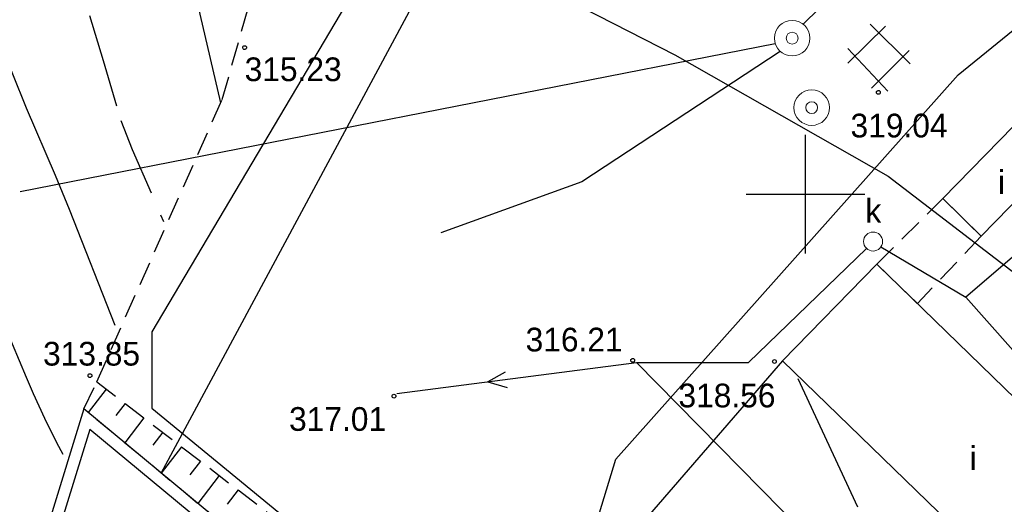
# Model space of a CAD drawing. Extents: x 4615668 to 9249187, y 5334101 to 10688993.
# Tile 36 of 120: x 4667501 to 4667543, y 5336906 to 5336927. Entities that reach past the tile are written whole.
import ezdxf
from ezdxf.enums import TextEntityAlignment as Align

# ---------------------------------------------------------------- set-up
doc = ezdxf.new("R2010")
doc.units = 0
doc.header["$MEASUREMENT"] = 0
for name, pattern in [('SKARPA1', [1.5, 1, -0.5]), ('UZYTEK', [1.5, 1, -0.5]), ('WARSTWICA', [3, 2, -1]), ('WIATA', [1.5, 1, -0.5])]:
    doc.linetypes.add(name, pattern=pattern)
for name, color, linetype in [('13', 7, 'Continuous'), ('14', 7, 'Continuous'), ('21', 7, 'Continuous'), ('23', 7, 'Continuous'), ('25', 7, 'Continuous'), ('26', 7, 'Continuous'), ('27', 7, 'Continuous'), ('28', 7, 'Continuous'), ('45', 7, 'Continuous'), ('50', 7, 'Continuous'), ('51', 7, 'Continuous'), ('52', 7, 'Continuous'), ('60', 7, 'Continuous'), ('9', 7, 'Continuous'), ('UKKPA_506', 7, 'Continuous'), ('UWWPA_907', 7, 'Continuous')]:
    doc.layers.add(name, color=color, linetype=linetype)
doc.styles.add('txt', font='TXT', dxfattribs={"height": 0.2})

# ---------------------------------------------------------------- blocks, each defined once
blk = doc.blocks.new('*M2220')
at = {"layer": '60', "color": 7, "linetype": 'Continuous'}
for p, q in [((300, 97.5), (300, 102.5)), ((297.5, 100), (302.5, 100))]:
    blk.add_line(p, q, dxfattribs=at)
blk = doc.blocks.new('SB')
at = {"layer": 'UWWPA_907', "color": 7, "linetype": 'Continuous', "lineweight": 13}
for radius in [0.75, 0.25]:
    blk.add_circle((0, 0), radius, dxfattribs=at)
blk = doc.blocks.new('KL')
at = {"layer": 'UKKPA_506', "color": 7, "linetype": 'Continuous', "lineweight": 13}
blk.add_circle((0, 0), 0.4, dxfattribs=at)
blk = doc.blocks.new('WYS')
at = {"layer": '52', "color": 67, "linetype": 'Continuous'}
blk.add_circle((0, 0), 0.08, dxfattribs=at)

msp = doc.modelspace()

# ---------------------------------------------------------------- linework, layer by layer
at = {"color": 97, "linetype": 'Continuous'}
msp.add_line((4667533.392, 5336912.151), (4667521.456, 5336898.381), dxfattribs=at)
msp.add_lwpolyline([(4667523.483, 5336934.443), (4667518.498, 5336933.14), (4667506.791, 5336913.371), (4667506.791, 5336910.154), (4667514.51, 5336903.809), (4667521.456, 5336898.381), (4667537.894, 5336885.1)], dxfattribs=at)
at = {"layer": '13', "color": 7, "linetype": 'Continuous'}
for points in [[(4667540.141, 5336918.994), (4667543.73, 5336922.667), (4667545.349, 5336921.086), (4667541.759, 5336917.413)], [(4667533.392, 5336912.151), (4667545.598, 5336900.299), (4667549.562, 5336904.382), (4667537.356, 5336916.234)]]:
    msp.add_lwpolyline(points, close=True, dxfattribs=at)
at = {"layer": '13', "color": 132, "linetype": 'WIATA'}
msp.add_lwpolyline([(4667537.356, 5336916.234), (4667540.141, 5336918.994), (4667541.759, 5336917.413), (4667539.072, 5336914.567)], close=True, dxfattribs=at)
at = {"layer": '21', "color": 1, "linetype": 'Continuous'}
msp.add_lwpolyline([(4667523.94, 5336884.46), (4667531.162, 5336890.258), (4667531.48, 5336891.171), (4667525.785, 5336900.281), (4667524.784, 5336902.837), (4667526.363, 5336908.011), (4667540.789, 5336924.215), (4667553.655, 5336934.679), (4667557.296, 5336935.729), (4667558.96, 5336935.413), (4667561.782, 5336933.541), (4667567.516, 5336928.84), (4667566.304, 5336927.254)], dxfattribs=at)
at = {"layer": '23', "color": 40, "linetype": 'Continuous'}
msp.add_lwpolyline([(4667506.258, 5336930.807), (4667512.856, 5336930.135), (4667520.373, 5336929.402), (4667528.843, 5336925.064), (4667537.833, 5336919.939), (4667553.533, 5336907.905), (4667563.057, 5336902.058), (4667576.461, 5336892.118), (4667590.879, 5336882.147)], dxfattribs=at)
at = {"layer": '25', "color": 165, "linetype": 'Continuous'}
for p, q in [((4667536.133, 5336924.708), (4667537.722, 5336926.275)), ((4667537.081, 5336926.352), (4667538.772, 5336924.682)), ((4667533.08, 5336925.53), (4667501.245, 5336919.281)), ((4667536.133, 5336925.325), (4667537.824, 5336923.526)), ((4667537.132, 5336923.654), (4667538.721, 5336925.248))]:
    msp.add_line(p, q, dxfattribs=at)
for points in [[(4667559.662, 5336949.603), (4667549.02, 5336940.841), (4667534.259, 5336926.352)], [(4667533.293, 5336925.205), (4667524.931, 5336919.704), (4667518.975, 5336917.552)]]:
    msp.add_lwpolyline(points, dxfattribs=at)
at = {"layer": '27', "color": 17, "linetype": 'Continuous'}
msp.add_line((4667537.534, 5336916.961), (4667541.115, 5336914.833), dxfattribs=at)
msp.add_lwpolyline([(4667554.63, 5336913.737), (4667552.074, 5336915.592), (4667545.621, 5336918.702), (4667541.115, 5336914.833), (4667545.878, 5336909.473)], dxfattribs=at)
at = {"layer": '45', "color": 219, "linetype": 'Continuous'}
for points in [[(4667507.194, 5336907.414), (4667517.554, 5336926.687), (4667525.241, 5336941.076), (4667530.735, 5336947.842), (4667537.579, 5336952.883), (4667544.915, 5336959.893)], [(4667517.13, 5336910.779), (4667527.224, 5336912.081), (4667531.947, 5336912.081), (4667536.93, 5336916.893)], [(4667527.224, 5336912.081), (4667537.707, 5336901.426), (4667540.9, 5336903.474)], [(4667521.688, 5336911.68), (4667520.965, 5336911.274), (4667521.781, 5336911.027)], [(4667575.373, 5336858.429), (4667575.292, 5336858.437), (4667560.27, 5336868.276), (4667546.044, 5336877.588), (4667529.941, 5336889.772), (4667519.101, 5336897.53), (4667503.927, 5336910.126), (4667502.478, 5336905.424), (4667486.922, 5336898.022)], [(4667575.05, 5336857.794), (4667575.018, 5336858.019), (4667559.996, 5336867.858), (4667545.756, 5336877.178), (4667529.645, 5336889.37), (4667518.795, 5336897.134), (4667504.185, 5336909.262), (4667502.892, 5336905.066), (4667486.972, 5336897.492)]]:
    msp.add_lwpolyline(points, dxfattribs=at)
at = {"layer": '50', "color": 245, "linetype": 'WARSTWICA'}
for points in [[(4667493.2, 5336974.579), (4667494.994, 5336966.697), (4667495.513, 5336964.11), (4667496.361, 5336958.9), (4667497.812, 5336949.474), (4667498.831, 5336944.143), (4667499.478, 5336941.506), (4667500.355, 5336938.4), (4667502.297, 5336932.252), (4667504.173, 5336926.722), (4667504.742, 5336924.825), (4667505.495, 5336922.296), (4667505.967, 5336921.067), (4667507.291, 5336918.026)], [(4667503.052, 5336908.197), (4667502.787, 5336908.701), (4667502.285, 5336909.723), (4667501.814, 5336910.76), (4667501.512, 5336911.457), (4667500.927, 5336912.862), (4667500.279, 5336914.491), (4667499.868, 5336915.584), (4667499.602, 5336916.316), (4667499.091, 5336917.789), (4667498.415, 5336919.819), (4667498.087, 5336920.837), (4667497.619, 5336922.37), (4667497.329, 5336923.398), (4667497.192, 5336923.914), (4667496.997, 5336924.692), (4667496.422, 5336927.132)]]:
    msp.add_lwpolyline(points, dxfattribs=at)
at = {"layer": '50', "color": 216, "linetype": 'Continuous'}
msp.add_lwpolyline([(4667495.224, 5336946.166), (4667495.569, 5336944.093), (4667495.749, 5336943.058), (4667496.037, 5336941.509), (4667496.243, 5336940.519), (4667496.391, 5336939.863), (4667496.712, 5336938.555), (4667497.237, 5336936.605), (4667497.973, 5336934.012), (4667498.338, 5336932.715), (4667499.285, 5336929.253), (4667499.786, 5336927.531), (4667500.146, 5336926.391), (4667500.337, 5336925.825), (4667500.639, 5336924.98), (4667500.916, 5336924.257), (4667501.503, 5336922.825), (4667502.726, 5336919.985), (4667503.313, 5336918.555), (4667505.24, 5336913.66)], dxfattribs=at)
at = {"layer": '50', "color": 7, "linetype": 'Continuous'}
for points in [[(4667509.709, 5336923.04), (4667508.403, 5336928.654)], [(4667536.558, 5336905.984), (4667534.04, 5336911.397)]]:
    msp.add_lwpolyline(points, dxfattribs=at)
at = {"layer": '51', "color": 3, "linetype": 'SKARPA1'}
for p, q in [((4667503.927, 5336910.126), (4667504.475, 5336911.265)), ((4667519.101, 5336897.53), (4667504.114, 5336909.971))]:
    msp.add_line(p, q, dxfattribs=at)
at = {"layer": '51', "color": 3, "linetype": 'Continuous'}
for p, q in [((4667504.872, 5336910.961), (4667504.114, 5336909.971)), ((4667505.666, 5336910.354), (4667505.275, 5336909.842)), ((4667506.461, 5336909.746), (4667505.654, 5336908.692)), ((4667507.255, 5336909.138), (4667506.84, 5336908.596)), ((4667508.049, 5336908.531), (4667507.194, 5336907.414)), ((4667508.843, 5336907.923), (4667508.404, 5336907.349)), ((4667509.637, 5336907.315), (4667508.735, 5336906.135)), ((4667510.432, 5336906.708), (4667509.968, 5336906.102))]:
    msp.add_line(p, q, dxfattribs=at)
at = {"layer": '51', "color": 3, "linetype": 'SKARPA1'}
msp.add_lwpolyline([(4667504.475, 5336911.265), (4667513.065, 5336904.693), (4667521.456, 5336898.381), (4667532.706, 5336888.653), (4667537.627, 5336885.119)], dxfattribs=at)
at = {"layer": '9', "color": 3, "linetype": 'UZYTEK'}
msp.add_lwpolyline([(4667504.475, 5336911.265), (4667509.765, 5336923.175), (4667511.267, 5336928.488), (4667512.744, 5336932.157), (4667515.73, 5336938.433), (4667522.562, 5336945.233)], dxfattribs=at)

# ---------------------------------------------------------------- block references
at = {"layer": '26', "color": 165, "linetype": 'Continuous'}
for p in [(4667533.793, 5336925.764), (4667534.617, 5336922.835)]:
    msp.add_blockref('SB', p, dxfattribs=at)
at = {"layer": '28', "color": 17, "linetype": 'Continuous'}
msp.add_blockref('KL', (4667537.203, 5336917.186), dxfattribs=at)
at = {"layer": '52', "color": 67, "linetype": 'Continuous'}
for p in [(4667510.71, 5336925.367), (4667537.428, 5336923.479), (4667527.071, 5336912.173), (4667533.045, 5336912.125), (4667504.187, 5336911.528), (4667517.005, 5336910.663)]:
    msp.add_blockref('WYS', p, dxfattribs=at)
at = {"layer": '60', "color": 7, "linetype": 'Continuous'}
msp.add_blockref('*M2220', (4667234.354, 5336819.183), dxfattribs=at)

# ---------------------------------------------------------------- texts
at = {"layer": '14', "color": 7, "linetype": 'Continuous', "style": 'txt'}
for p in [(4667542.619, 5336919.721), (4667541.423, 5336908.077)]:
    msp.add_text('i', height=1, dxfattribs=at).set_placement(p, align=Align.MIDDLE)
at = {"layer": '28', "color": 17, "linetype": 'Continuous', "style": 'txt'}
msp.add_text('k', height=1, dxfattribs=at).set_placement((4667536.878, 5336917.981))
at = {"layer": '52', "color": 67, "linetype": 'Continuous', "style": 'txt'}
for s, p in [('315.23', (4667510.71, 5336923.951)), ('319.04', (4667536.253, 5336921.578)), ('316.21', (4667522.555, 5336912.55)), ('313.85', (4667502.211, 5336911.953)), ('318.56', (4667528.999, 5336910.191)), ('317.01', (4667512.583, 5336909.2))]:
    msp.add_text(s, height=1, dxfattribs=at).set_placement(p)

doc.saveas('drawing.dxf')
